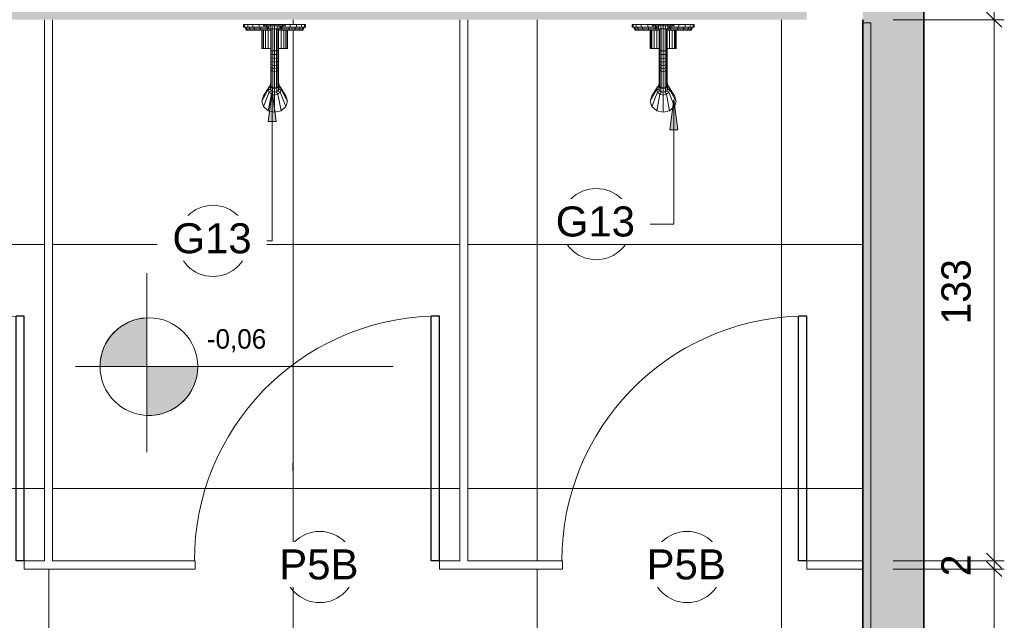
# Model space of a CAD drawing. Header units: metres. Extents: x -7.1 to 31.6, y -21.1 to 8.5.
# Tile 11 of 44: x -2.8 to -0.4, y -19.2 to -17.7. Entities that reach past the tile are written whole.
import ezdxf

# ---------------------------------------------------------------- set-up
doc = ezdxf.new("R2010")
doc.units = ezdxf.units.M
for name, color, linetype, lineweight in [('A-ANNO-DIMS', 211, 'Continuous', 9), ('A-ANNO-DIMS-25', 211, 'Continuous', 9), ('A-ANNO-KEYN', 231, 'Continuous', 9), ('A-DETL', 90, 'Continuous', 18), ('A-DETL-GENF', 92, 'Continuous', 18), ('A-DETL-MBND', 5, 'Continuous', 18), ('A-DETL-THIN', 151, 'Continuous', 18), ('A-DOOR', 31, 'Continuous', 18), ('A-FLOR-PATT', 8, 'Continuous', 18), ('A-WALL', 113, 'Continuous', 18), ('A-WALL-PATT', 111, 'Continuous', 35), ('G-ANNO-TEXT', 231, 'Continuous', 9), ('G-IMPT', 8, 'Continuous', 18), ('P-SANR-FIXT', 6, 'Continuous', 18)]:
    doc.layers.add(name, color=color, linetype=linetype, lineweight=lineweight)
doc.styles.add('Arial_1', font='arial.ttf', dxfattribs={"height": 0.073765})
doc.styles.add('Century Gothic_1', font='GOTHIC.TTF', dxfattribs={"height": 0.047904})
doc.styles.add('Century Gothic_3', font='GOTHIC.TTF', dxfattribs={"height": 0.071856})
doc.dimstyles.new('_Cotas_detalhamento_3_mm', dxfattribs={"dimscale": 0.3048, "dimtxt": 0.075, "dimasz": 0.123031, "dimexe": 0.082021, "dimexo": 0.246063, "dimgap": 0.123031, "dimtad": 1, "dimdec": 0, "dimlfac": 100, "dimzin": 0, "dimdsep": 46, "dimtxsty": 'Century Gothic_3', "dimblk1": 'OBLIQUE', "dimblk2": 'OBLIQUE', "dimsah": 1, "dimcen": 0.09, "dimdle": 0.410105, "dimazin": 0, "dimtfac": 1, "dimtdec": 4, "dimtix": 1, "dimtmove": 0, "dimatfit": 3, "dimfxl": 1, "dimtvp": 1, "dimtolj": 1, "dimtzin": 0, "dimarcsym": 2})

# ---------------------------------------------------------------- blocks, each defined once
blk = doc.blocks.new('Kohler_-_K-T8226_Taboret_Shower_Trim_1533 - t8226_dxf-717986-PAGINAÇÃO DE PISO E LAYOUT VEST_ MASCULINO')
at = {"layer": 'G-IMPT'}
for p, q in [((-0.0065, 0.0846), (-0.0039, 0.0846)), ((-0.0065, 0.0782), (-0.0065, 0.0846)), ((-0.0065, 0.0782), (-0.0039, 0.0782)), ((-0.0039, 0.0846), (0.0037, 0.0846)), ((-0.0039, 0.0782), (-0.0039, 0.0846)), ((-0.0039, 0.0782), (0.0037, 0.0782)), ((-0.0018, 0.0782), (-0.0018, 0.0735)), ((-0.0018, 0.0735), (0.0007, 0.0735)), ((-0.0002, 0.0735), (-0.0002, 0.0703)), ((0.0007, 0.0782), (0.0007, 0.0735)), ((0.0007, 0.0735), (0.0078, 0.0735)), ((0.0022, 0.0735), (0.0022, 0.0703)), ((0.0037, 0.0846), (0.0158, 0.0846)), ((0.0037, 0.0782), (0.0037, 0.0846)), ((0.0037, 0.0782), (0.0158, 0.0782)), ((0.0078, 0.0782), (0.0078, 0.0735)), ((0.0078, 0.0735), (0.0192, 0.0735)), ((0.0092, 0.0735), (0.0092, 0.0703)), ((0.0158, 0.0846), (0.0316, 0.0846)), ((0.0158, 0.0782), (0.0158, 0.0846)), ((0.0158, 0.0782), (0.0316, 0.0782)), ((0.0192, 0.0782), (0.0192, 0.0735)), ((0.0192, 0.0735), (0.034, 0.0735)), ((0.0203, 0.0735), (0.0203, 0.0703)), ((0.0316, 0.0846), (0.0427, 0.0846)), ((0.0316, 0.0782), (0.0316, 0.0846)), ((0.0316, 0.0782), (0.05, 0.0782)), ((0.034, 0.0782), (0.034, 0.0735)), ((0.034, 0.0735), (0.0512, 0.0735)), ((0.0347, 0.0735), (0.0347, 0.0703)), ((0.0427, 0.0846), (0.0447, 0.0846)), ((0.0427, 0.0814), (0.0427, 0.0846)), ((0.0427, 0.0814), (0.0447, 0.0814)), ((0.0447, 0.0846), (0.0506, 0.0846)), ((0.0447, 0.0814), (0.0447, 0.0846)), ((0.0447, 0.0814), (0.0506, 0.0814)), ((0.05, 0.0782), (0.05, 0.0814)), ((0.05, 0.0782), (0.0538, 0.0782)), ((0.0506, 0.0846), (0.0593, 0.0846)), ((0.0506, 0.0814), (0.0506, 0.0846)), ((0.0506, 0.0814), (0.0593, 0.0814)), ((0.0512, 0.0782), (0.0512, 0.0735)), ((0.0512, 0.0735), (0.0538, 0.0735)), ((0.0516, 0.0735), (0.0516, 0.0703)), ((0.0538, 0.0814), (0.0538, 0.0735)), ((0.0538, 0.0735), (0.055, 0.0735)), ((0.055, 0.0814), (0.055, 0.0735)), ((0.055, 0.0735), (0.0584, 0.0735)), ((0.0584, 0.0814), (0.0584, 0.0735)), ((0.0584, 0.0735), (0.0636, 0.0735)), ((0.0593, 0.0846), (0.0697, 0.0846)), ((0.0593, 0.0814), (0.0593, 0.0846)), ((0.0593, 0.0814), (0.0697, 0.0814)), ((0.0601, 0.0735), (0.0601, 0.0201)), ((0.0615, 0.02), (0.0615, 0.0735)), ((0.0636, 0.0814), (0.0636, 0.0735)), ((0.0636, 0.0735), (0.0697, 0.0735)), ((0.0649, 0.0198), (0.0649, 0.0735)), ((0.0697, 0.0846), (0.08, 0.0846)), ((0.0697, 0.0814), (0.0697, 0.0846)), ((0.0697, 0.0814), (0.08, 0.0814)), ((0.0697, 0.0814), (0.0697, 0.0735)), ((0.0697, 0.0735), (0.0757, 0.0735)), ((0.0697, 0.0198), (0.0697, 0.0735)), ((0.0745, 0.0198), (0.0745, 0.0735)), ((0.0757, 0.0814), (0.0757, 0.0735)), ((0.0757, 0.0735), (0.0809, 0.0735)), ((0.0779, 0.02), (0.0779, 0.0735)), ((0.0792, 0.0735), (0.0792, 0.0201)), ((0.08, 0.0846), (0.0888, 0.0846)), ((0.08, 0.0814), (0.08, 0.0846)), ((0.08, 0.0814), (0.0888, 0.0814)), ((0.0809, 0.0814), (0.0809, 0.0735)), ((0.0809, 0.0735), (0.0843, 0.0735)), ((0.0843, 0.0814), (0.0843, 0.0735)), ((0.0855, 0.0735), (0.0843, 0.0735)), ((0.0855, 0.0814), (0.0855, 0.0735)), ((0.0855, 0.0782), (0.0894, 0.0782)), ((0.0855, 0.0735), (0.0882, 0.0735)), ((0.0878, 0.0735), (0.0878, 0.0703)), ((0.0882, 0.0782), (0.0882, 0.0735)), ((0.0882, 0.0735), (0.1054, 0.0735)), ((0.0888, 0.0846), (0.0946, 0.0846)), ((0.0888, 0.0814), (0.0888, 0.0846)), ((0.0888, 0.0814), (0.0946, 0.0814)), ((0.0894, 0.0782), (0.0894, 0.0814)), ((0.0894, 0.0782), (0.1078, 0.0782)), ((0.0967, 0.0846), (0.0946, 0.0846)), ((0.0946, 0.0814), (0.0946, 0.0846)), ((0.0967, 0.0814), (0.0946, 0.0814)), ((0.0967, 0.0846), (0.0967, 0.0814)), ((0.0967, 0.0846), (0.1078, 0.0846)), ((0.1046, 0.0735), (0.1046, 0.0703)), ((0.1054, 0.0782), (0.1054, 0.0735)), ((0.1054, 0.0735), (0.1202, 0.0735)), ((0.1078, 0.0846), (0.1236, 0.0846)), ((0.1078, 0.0782), (0.1078, 0.0846)), ((0.1078, 0.0782), (0.1236, 0.0782)), ((0.1191, 0.0735), (0.1191, 0.0703)), ((0.1202, 0.0782), (0.1202, 0.0735)), ((0.1202, 0.0735), (0.1315, 0.0735)), ((0.1236, 0.0846), (0.1357, 0.0846)), ((0.1236, 0.0782), (0.1236, 0.0846)), ((0.1236, 0.0782), (0.1357, 0.0782)), ((0.1302, 0.0735), (0.1302, 0.0703)), ((0.1315, 0.0782), (0.1315, 0.0735)), ((0.1315, 0.0735), (0.1387, 0.0735)), ((0.1357, 0.0846), (0.1433, 0.0846)), ((0.1357, 0.0782), (0.1357, 0.0846)), ((0.1357, 0.0782), (0.1433, 0.0782)), ((0.1371, 0.0735), (0.1371, 0.0703)), ((0.1387, 0.0782), (0.1387, 0.0735)), ((0.1411, 0.0735), (0.1387, 0.0735)), ((0.1395, 0.0735), (0.1395, 0.0703)), ((0.1411, 0.0782), (0.1411, 0.0735)), ((0.1459, 0.0846), (0.1433, 0.0846)), ((0.1433, 0.0782), (0.1433, 0.0846)), ((0.1459, 0.0782), (0.1433, 0.0782)), ((0.1459, 0.0846), (0.1459, 0.0782)), ((-0.0002, 0.0703), (0.0022, 0.0703)), ((0.0022, 0.0703), (0.0092, 0.0703)), ((0.0092, 0.0703), (0.0203, 0.0703)), ((0.0203, 0.0703), (0.0347, 0.0703)), ((0.0347, 0.0703), (0.0516, 0.0703)), ((0.0379, 0.0703), (0.0379, 0.0258)), ((0.039, 0.0703), (0.039, 0.0258)), ((0.0422, 0.0703), (0.0422, 0.0258)), ((0.0472, 0.0703), (0.0472, 0.0258)), ((0.0516, 0.0703), (0.0601, 0.0703)), ((0.0538, 0.0703), (0.0538, 0.0258)), ((0.0792, 0.0703), (0.0878, 0.0703)), ((0.0855, 0.0703), (0.0855, 0.0258)), ((0.0878, 0.0703), (0.1046, 0.0703)), ((0.0921, 0.0703), (0.0921, 0.0258)), ((0.0972, 0.0703), (0.0972, 0.0258)), ((0.1003, 0.0703), (0.1003, 0.0258)), ((0.1014, 0.0703), (0.1014, 0.0258)), ((0.1046, 0.0703), (0.1191, 0.0703)), ((0.1191, 0.0703), (0.1302, 0.0703)), ((0.1302, 0.0703), (0.1371, 0.0703)), ((0.1395, 0.0703), (0.1371, 0.0703)), ((0.0379, 0.0258), (0.039, 0.0258)), ((0.039, 0.0258), (0.0422, 0.0258)), ((0.0422, 0.0258), (0.0472, 0.0258)), ((0.0472, 0.0258), (0.0538, 0.0258)), ((0.0538, 0.0258), (0.0601, 0.0258)), ((0.0792, 0.0258), (0.0855, 0.0258)), ((0.0855, 0.0258), (0.0921, 0.0258)), ((0.0921, 0.0258), (0.0972, 0.0258)), ((0.0972, 0.0258), (0.1003, 0.0258)), ((0.1014, 0.0258), (0.1003, 0.0258)), ((0.0601, 0.0201), (0.0601, 0.0118)), ((0.0601, 0.0201), (0.0615, 0.02)), ((0.0601, 0.0118), (0.0601, 0.0036)), ((0.0601, 0.0118), (0.0615, 0.0111)), ((0.0601, 0.0036), (0.0601, -0.0042)), ((0.0601, 0.0036), (0.0615, 0.0024)), ((0.0649, 0.0198), (0.0615, 0.02)), ((0.0615, 0.02), (0.0615, 0.0111)), ((0.0649, 0.0107), (0.0615, 0.0111)), ((0.0615, 0.0111), (0.0615, 0.0024)), ((0.0649, 0.0015), (0.0615, 0.0024)), ((0.0615, 0.0024), (0.0615, -0.006)), ((0.0697, 0.0198), (0.0649, 0.0198)), ((0.0649, 0.0198), (0.0649, 0.0107)), ((0.0697, 0.0105), (0.0649, 0.0107)), ((0.0649, 0.0107), (0.0649, 0.0015)), ((0.0697, 0.0012), (0.0649, 0.0015)), ((0.0649, 0.0015), (0.0649, -0.0073)), ((0.0745, 0.0198), (0.0697, 0.0198)), ((0.0697, 0.0198), (0.0697, 0.0105)), ((0.0745, 0.0107), (0.0697, 0.0105)), ((0.0697, 0.0105), (0.0697, 0.0012)), ((0.0745, 0.0015), (0.0697, 0.0012)), ((0.0697, 0.0012), (0.0697, -0.0078)), ((0.0779, 0.02), (0.0745, 0.0198)), ((0.0745, 0.0198), (0.0745, 0.0107)), ((0.0779, 0.0111), (0.0745, 0.0107)), ((0.0745, 0.0107), (0.0745, 0.0015)), ((0.0779, 0.0024), (0.0745, 0.0015)), ((0.0745, 0.0015), (0.0745, -0.0073)), ((0.0792, 0.0201), (0.0779, 0.02)), ((0.0779, 0.02), (0.0779, 0.0111)), ((0.0792, 0.0118), (0.0779, 0.0111)), ((0.0779, 0.0111), (0.0779, 0.0024)), ((0.0792, 0.0036), (0.0779, 0.0024)), ((0.0779, 0.0024), (0.0779, -0.006)), ((0.0792, 0.0201), (0.0792, 0.0118)), ((0.0792, 0.0118), (0.0792, 0.0036)), ((0.0792, 0.0036), (0.0792, -0.0042)), ((0.0601, -0.0042), (0.0601, -0.0116)), ((0.0601, -0.0042), (0.0615, -0.006)), ((0.0601, -0.0116), (0.0601, -0.0185)), ((0.0601, -0.0116), (0.0615, -0.014)), ((0.0601, -0.0185), (0.0601, -0.0248)), ((0.0601, -0.0185), (0.0615, -0.0214)), ((0.0649, -0.0073), (0.0615, -0.006)), ((0.0615, -0.006), (0.0615, -0.014)), ((0.0649, -0.0157), (0.0615, -0.014)), ((0.0615, -0.014), (0.0615, -0.0214)), ((0.0649, -0.0235), (0.0615, -0.0214)), ((0.0615, -0.0214), (0.0615, -0.0281)), ((0.0697, -0.0078), (0.0649, -0.0073)), ((0.0649, -0.0073), (0.0649, -0.0157)), ((0.0697, -0.0163), (0.0649, -0.0157)), ((0.0649, -0.0157), (0.0649, -0.0235)), ((0.0697, -0.0243), (0.0649, -0.0235)), ((0.0649, -0.0235), (0.0649, -0.0304)), ((0.0745, -0.0073), (0.0697, -0.0078)), ((0.0697, -0.0078), (0.0697, -0.0163)), ((0.0745, -0.0157), (0.0697, -0.0163)), ((0.0697, -0.0163), (0.0697, -0.0243)), ((0.0745, -0.0235), (0.0697, -0.0243)), ((0.0779, -0.006), (0.0745, -0.0073)), ((0.0745, -0.0073), (0.0745, -0.0157)), ((0.0779, -0.014), (0.0745, -0.0157)), ((0.0745, -0.0157), (0.0745, -0.0235)), ((0.0779, -0.0214), (0.0745, -0.0235)), ((0.0745, -0.0235), (0.0745, -0.0304)), ((0.0792, -0.0042), (0.0779, -0.006)), ((0.0779, -0.006), (0.0779, -0.014)), ((0.0792, -0.0116), (0.0779, -0.014)), ((0.0779, -0.014), (0.0779, -0.0214)), ((0.0792, -0.0185), (0.0779, -0.0214)), ((0.0779, -0.0214), (0.0779, -0.0281)), ((0.0792, -0.0042), (0.0792, -0.0116)), ((0.0792, -0.0116), (0.0792, -0.0185)), ((0.0792, -0.0185), (0.0792, -0.0248)), ((0.0601, -0.0248), (0.0601, -0.0644)), ((0.0601, -0.0248), (0.0615, -0.0281)), ((0.0649, -0.0304), (0.0615, -0.0281)), ((0.0615, -0.0281), (0.0615, -0.0678)), ((0.0697, -0.0313), (0.0649, -0.0304)), ((0.0649, -0.0304), (0.0649, -0.0702)), ((0.0697, -0.0243), (0.0697, -0.0313)), ((0.0745, -0.0304), (0.0697, -0.0313)), ((0.0697, -0.0313), (0.0697, -0.0712)), ((0.0779, -0.0281), (0.0745, -0.0304)), ((0.0745, -0.0304), (0.0745, -0.0702)), ((0.0792, -0.0248), (0.0779, -0.0281)), ((0.0779, -0.0281), (0.0779, -0.0678)), ((0.0792, -0.0248), (0.0792, -0.0644)), ((0.0559, -0.0687), (0.0422, -0.0906)), ((0.0538, -0.0754), (0.0559, -0.0687)), ((0.0559, -0.0687), (0.0586, -0.0665)), ((0.0586, -0.07), (0.0559, -0.0687)), ((0.0586, -0.0637), (0.0601, -0.059)), ((0.0601, -0.0684), (0.0586, -0.0637)), ((0.0586, -0.0637), (0.0586, -0.0721)), ((0.0601, -0.0768), (0.0586, -0.0721)), ((0.0599, -0.0679), (0.0601, -0.0674)), ((0.0601, -0.059), (0.0601, -0.0674)), ((0.0601, -0.0644), (0.0615, -0.0678)), ((0.0601, -0.0674), (0.061, -0.0666)), ((0.0601, -0.0674), (0.0625, -0.0686)), ((0.0641, -0.0718), (0.0601, -0.0684)), ((0.0601, -0.0684), (0.0601, -0.0768)), ((0.0649, -0.0702), (0.0615, -0.0678)), ((0.0623, -0.0703), (0.0628, -0.0688)), ((0.0628, -0.0688), (0.0628, -0.0707)), ((0.0636, -0.0714), (0.065, -0.0703)), ((0.0697, -0.0731), (0.0641, -0.0718)), ((0.0641, -0.0718), (0.0641, -0.0802)), ((0.0697, -0.0712), (0.0649, -0.0702)), ((0.0745, -0.0702), (0.0697, -0.0712)), ((0.0697, -0.0712), (0.0697, -0.0731)), ((0.0697, -0.0731), (0.0752, -0.0718)), ((0.0744, -0.0703), (0.0757, -0.0714)), ((0.0779, -0.0678), (0.0745, -0.0702)), ((0.0793, -0.0684), (0.0752, -0.0718)), ((0.0752, -0.0718), (0.0752, -0.0802)), ((0.0765, -0.0688), (0.0765, -0.0707)), ((0.0766, -0.0688), (0.077, -0.0703)), ((0.0793, -0.0674), (0.0768, -0.0686)), ((0.0792, -0.0644), (0.0779, -0.0678)), ((0.0784, -0.0666), (0.0793, -0.0674)), ((0.0793, -0.059), (0.0808, -0.0637)), ((0.0793, -0.059), (0.0793, -0.0674)), ((0.0808, -0.0637), (0.0793, -0.0684)), ((0.0793, -0.0674), (0.0795, -0.0679)), ((0.0793, -0.0684), (0.0793, -0.0768)), ((0.0808, -0.0721), (0.0793, -0.0768)), ((0.0808, -0.0637), (0.0808, -0.0721)), ((0.0808, -0.0665), (0.0834, -0.0687)), ((0.0808, -0.07), (0.0834, -0.0687)), ((0.0834, -0.0687), (0.0972, -0.0906)), ((0.0834, -0.0687), (0.0855, -0.0754)), ((0.0538, -0.0754), (0.0379, -0.104)), ((0.0379, -0.104), (0.0422, -0.0906)), ((0.0379, -0.104), (0.0422, -0.0906)), ((0.0559, -0.0822), (0.0422, -0.1175)), ((0.0559, -0.0822), (0.0538, -0.0754)), ((0.0596, -0.0754), (0.0538, -0.0754)), ((0.0617, -0.0871), (0.0538, -0.1274)), ((0.0626, -0.0789), (0.0559, -0.0822)), ((0.0617, -0.0871), (0.0559, -0.0822)), ((0.0641, -0.0802), (0.0601, -0.0768)), ((0.0657, -0.0813), (0.0617, -0.0871)), ((0.0617, -0.0871), (0.0697, -0.0889)), ((0.0641, -0.0802), (0.0697, -0.0815)), ((0.0657, -0.0813), (0.0646, -0.0804)), ((0.0657, -0.0806), (0.0657, -0.0813)), ((0.0657, -0.0813), (0.0697, -0.0822)), ((0.0697, -0.0731), (0.0697, -0.0815)), ((0.0697, -0.0815), (0.0752, -0.0802)), ((0.0697, -0.0822), (0.0736, -0.0813)), ((0.0697, -0.0815), (0.0697, -0.0822)), ((0.0697, -0.0822), (0.0697, -0.0889)), ((0.0697, -0.0889), (0.0776, -0.0871)), ((0.0697, -0.0889), (0.0697, -0.131)), ((0.0747, -0.0804), (0.0736, -0.0813)), ((0.0736, -0.0806), (0.0736, -0.0813)), ((0.0736, -0.0813), (0.0776, -0.0871)), ((0.0793, -0.0768), (0.0752, -0.0802)), ((0.0768, -0.0789), (0.0834, -0.0822)), ((0.0834, -0.0822), (0.0776, -0.0871)), ((0.0776, -0.0871), (0.0855, -0.1274)), ((0.0797, -0.0754), (0.0855, -0.0754)), ((0.0855, -0.0754), (0.0834, -0.0822)), ((0.0834, -0.0822), (0.0972, -0.1175)), ((0.0855, -0.0754), (0.1014, -0.104)), ((0.0972, -0.0906), (0.1014, -0.104)), ((0.0972, -0.0906), (0.1014, -0.104)), ((0.0422, -0.1175), (0.0379, -0.104)), ((0.0422, -0.1175), (0.0379, -0.104)), ((0.0538, -0.1274), (0.0422, -0.1175)), ((0.0538, -0.1274), (0.0422, -0.1175)), ((0.0972, -0.1175), (0.0855, -0.1274)), ((0.0972, -0.1175), (0.0855, -0.1274)), ((0.1014, -0.104), (0.0972, -0.1175)), ((0.1014, -0.104), (0.0972, -0.1175)), ((0.0538, -0.1274), (0.0697, -0.131)), ((0.0697, -0.131), (0.0538, -0.1274)), ((0.0697, -0.131), (0.0855, -0.1274)), ((0.0697, -0.131), (0.0855, -0.1274))]:
    blk.add_line(p, q, dxfattribs=at)
blk = doc.blocks.new('Kohler_-_K-T8226_Taboret_Shower_Trim_1533 - Kohler_-_K-T8226_Taboret_Shower_Trim_1533-204706-PAGINAÇÃO DE PISO E LAYOUT VEST_ MASCULINO')
blk.add_blockref('Kohler_-_K-T8226_Taboret_Shower_Trim_1533 - t8226_dxf-717986-PAGINAÇÃO DE PISO E LAYOUT VEST_ MASCULINO', (0.0052, 0))
blk = doc.blocks.new('M_Descarga simples1 - 60X160 _vest_ m_-2529210-PAGINAÇÃO DE PISO E LAYOUT VEST_ MASCULINO')
at = {"layer": 'A-DOOR', "lineweight": 25}
for p, q in [((0.28, 0.01), (0.28, 0.6114)), ((0.3, 0.6114), (0.28, 0.6114)), ((0.3, 0.01), (0.3, 0.6114)), ((0.3, 0.01), (0.28, 0.01))]:
    blk.add_line(p, q, dxfattribs=at)
at = {"layer": 'A-DOOR'}
blk.add_arc((0.3, 0.01), 0.6017, 91.9048, 180, dxfattribs=at)
blk = doc.blocks.new('M_Identificador de nota-chave - Texto da nota-chave-86548-PAGINAÇÃO DE PISO E LAYOUT VEST_ MASCULINO')
at = {"layer": 'A-ANNO-KEYN'}
blk.add_circle((0.000244, -0.000205), 0.0035, dxfattribs=at)
blk = doc.blocks.new('DIMBLOCK12-PAGINAÇÃO DE PISO E LAYOUT VEST_ MASCULINO')
at = {"layer": 'A-ANNO-DIMS-25', "lineweight": 18}
for p, q in [((-0.4044, -19.0622), (-0.4231, -19.0434)), ((-0.4044, -19.0622), (-0.3856, -19.0809)), ((-0.4044, -20.2615), (-0.4231, -20.2428)), ((-0.4044, -20.2615), (-0.3856, -20.2803))]:
    blk.add_line(p, q, dxfattribs=at)
at = {"layer": 'A-ANNO-DIMS-25'}
for p, q in [((-0.6523, -19.0622), (-0.3794, -19.0622)), ((-0.4044, -19.0622), (-0.6523, -19.0622)), ((-0.4044, -20.2615), (-0.4044, -19.0622)), ((-0.6423, -20.2615), (-0.3794, -20.2615)), ((-0.4044, -20.2615), (-0.6423, -20.2615))]:
    blk.add_line(p, q, dxfattribs=at)
at = {"layer": 'A-ANNO-DIMS-25', "color": 0, "insert": (-0.534, -19.7458), "char_height": 0.07186, "width": 0.201429, "attachment_point": 1, "rotation": 90, "line_spacing_factor": 0.984117, "style": 'Century Gothic_3'}
blk.add_mtext('120', dxfattribs=at)
blk = doc.blocks.new('_Oblique')
at = {"color": 0, "linetype": 'ByBlock', "lineweight": -2}
blk.add_line((-0.5, -0.5), (0.5, 0.5), dxfattribs=at)
blk = doc.blocks.new('DIMBLOCK13-PAGINAÇÃO DE PISO E LAYOUT VEST_ MASCULINO')
at = {"layer": 'A-ANNO-DIMS-25', "lineweight": 18}
for p, q in [((-0.4044, -19.0422), (-0.4231, -19.0234)), ((-0.4044, -19.0622), (-0.4231, -19.0434)), ((-0.4044, -19.0422), (-0.3856, -19.0609)), ((-0.4044, -19.0622), (-0.3856, -19.0809))]:
    blk.add_line(p, q, dxfattribs=at)
at = {"layer": 'A-ANNO-DIMS-25'}
for p, q in [((-0.6523, -19.0422), (-0.3794, -19.0422)), ((-0.4044, -19.0422), (-0.6523, -19.0422)), ((-0.4044, -19.0622), (-0.4044, -19.0422)), ((-0.6523, -19.0622), (-0.3794, -19.0622)), ((-0.4044, -19.0622), (-0.6523, -19.0622))]:
    blk.add_line(p, q, dxfattribs=at)
at = {"layer": 'A-ANNO-DIMS-25', "color": 0, "insert": (-0.534, -19.0801), "char_height": 0.0719, "width": 0.067143, "attachment_point": 1, "rotation": 90, "line_spacing_factor": 0.984117, "style": 'Century Gothic_3'}
blk.add_mtext('2', dxfattribs=at)
blk = doc.blocks.new('DIMBLOCK14-PAGINAÇÃO DE PISO E LAYOUT VEST_ MASCULINO')
at = {"layer": 'A-ANNO-DIMS-25'}
for p, q in [((-0.4044, -19.0422), (-0.4044, -17.5872)), ((-0.6523, -17.7122), (-0.3794, -17.7122)), ((-0.4044, -17.7122), (-0.6523, -17.7122)), ((-0.6523, -19.0422), (-0.3794, -19.0422)), ((-0.4044, -19.0422), (-0.6523, -19.0422))]:
    blk.add_line(p, q, dxfattribs=at)
at = {"layer": 'A-ANNO-DIMS-25', "lineweight": 18}
for p, q in [((-0.4044, -17.7122), (-0.4231, -17.6934)), ((-0.4044, -17.7122), (-0.3856, -17.7309)), ((-0.4044, -19.0422), (-0.4231, -19.0234)), ((-0.4044, -19.0422), (-0.3856, -19.0609))]:
    blk.add_line(p, q, dxfattribs=at)
at = {"layer": 'A-ANNO-DIMS-25', "color": 0, "insert": (-0.534, -18.4611), "char_height": 0.07186, "width": 0.201429, "attachment_point": 1, "rotation": 90, "line_spacing_factor": 0.984117, "style": 'Century Gothic_3'}
blk.add_mtext('133', dxfattribs=at)

msp = doc.modelspace()

# ---------------------------------------------------------------- hatches: boundary and pattern name
at = {"layer": 'A-ANNO-KEYN'}
for points in [[(-2.1782, -17.8875), (-2.188, -17.9625), (-2.1683, -17.9625)], [(-1.1911, -17.9081), (-1.201, -17.9831), (-1.1812, -17.9831)]]:
    msp.add_hatch(color=256, dxfattribs=at).paths.add_polyline_path(points, flags=0)
at = {"layer": 'A-DETL-GENF'}
for points in [[(-2.4862, -18.5648), (-2.4862, -18.4449), (-2.5014, -18.4466), (-2.5162, -18.4501), (-2.5304, -18.4555), (-2.5439, -18.4627), (-2.5564, -18.4715), (-2.5676, -18.4818), (-2.5774, -18.4935), (-2.5857, -18.5063), (-2.5923, -18.5201), (-2.5971, -18.5346), (-2.5999, -18.5495), (-2.6009, -18.5648)], [(-2.4862, -18.6847), (-2.4586, -18.6827), (-2.4322, -18.6745), (-2.4085, -18.6605), (-2.3885, -18.6414), (-2.3735, -18.6182), (-2.3641, -18.5922), (-2.3609, -18.5648), (-2.4862, -18.5648)]]:
    msp.add_hatch(color=7, dxfattribs=at).paths.add_polyline_path(points, flags=0)
at = {"layer": 'A-FLOR-PATT'}
h = msp.add_hatch(dxfattribs=at)
h.set_pattern_fill('FP_3', color=256, style=0, pattern_type=2)
h.set_pattern_definition([(0, (-7.527, -17.065), (0, 0.6), []), (90, (-7.527, -17.065), (-0.6, 4e-17), [])])
h.paths.add_polyline_path([(-4.9073, -20.6646), (-4.3073, -20.6646), (-4.3073, -20.0298), (-4.2873, -20.0298), (-4.2873, -20.6646), (-3.6873, -20.6646), (-3.6873, -20.0298), (-3.6673, -20.0298), (-3.6673, -20.2617), (-0.7273, -20.2615), (-0.7273, -19.0622), (-0.8648, -19.0622), (-0.8648, -19.0422), (-0.7273, -19.0422), (-0.7273, -17.7122), (-1.6973, -17.7122), (-1.6973, -19.0422), (-1.4648, -19.0422), (-1.4648, -19.0622), (-1.7673, -19.0622), (-1.7673, -19.0422), (-1.7173, -19.0422), (-1.7173, -17.7122), (-2.7173, -17.7122), (-2.7173, -19.0422), (-2.3673, -19.0422), (-2.3673, -19.0622), (-2.7873, -19.0622), (-2.7873, -19.0422), (-2.7373, -19.0422), (-2.7373, -17.7122), (-3.7373, -17.7124), (-3.7373, -18.4566), (-3.7337, -18.4601), (-3.6293, -18.4693), (-3.6244, -18.4718), (-3.6222, -18.4743), (-3.6212, -18.4762), (-3.6203, -18.4811), (-3.6205, -18.75), (-3.6221, -18.7548), (-3.6235, -18.7564), (-3.6261, -18.7584), (-3.6293, -18.7599), (-3.7337, -18.7691), (-3.7373, -18.7726), (-3.7373, -19.0422), (-3.3873, -19.0422), (-3.3873, -19.0622), (-3.8073, -19.0622), (-3.8073, -19.0422), (-3.7573, -19.0422), (-3.7573, -17.7122), (-4.7573, -17.7122), (-4.7573, -18.4566), (-4.7537, -18.4601), (-4.6493, -18.4693), (-4.6444, -18.4718), (-4.6422, -18.4743), (-4.6412, -18.4762), (-4.6403, -18.4811), (-4.6405, -18.75), (-4.6421, -18.7548), (-4.6435, -18.7564), (-4.6461, -18.7584), (-4.6493, -18.7599), (-4.7537, -18.7691), (-4.7573, -18.7726), (-4.7573, -19.0422), (-4.4073, -19.0422), (-4.4073, -19.0622), (-4.8373, -19.0622), (-4.8373, -19.0422), (-4.7773, -19.0422), (-4.7773, -17.7122), (-5.7773, -17.7122), (-5.7773, -18.4566), (-5.7737, -18.4601), (-5.6693, -18.4693), (-5.6644, -18.4718), (-5.6622, -18.4743), (-5.6612, -18.4762), (-5.6603, -18.4811), (-5.6605, -18.75), (-5.6621, -18.7548), (-5.6635, -18.7564), (-5.6661, -18.7584), (-5.6693, -18.7599), (-5.7737, -18.7691), (-5.7773, -18.7726), (-5.7773, -19.0422), (-5.4373, -19.0422), (-5.4373, -19.0622), (-5.9273, -19.0622), (-5.9273, -16.7159), (-6.9273, -16.7159), (-6.9273, -20.0646), (-4.9273, -20.0646), (-4.9273, -20.0298), (-4.9073, -20.0298), (-4.9073, -20.6637)], flags=0)
h.paths.add_polyline_path([(-3.8199, -20.6548), (-4.0547, -20.6548), (-4.0653, -20.6237), (-4.0741, -20.5922), (-4.0809, -20.5601), (-4.0858, -20.5277), (-4.0888, -20.4952), (-4.0898, -20.4624), (-4.0886, -20.4398), (-4.0853, -20.4178), (-4.0799, -20.3963), (-4.0723, -20.3758), (-4.0628, -20.3566), (-4.0514, -20.3389), (-4.0384, -20.323), (-4.0239, -20.3091), (-4.0081, -20.2975), (-3.9914, -20.2883), (-3.9738, -20.2816), (-3.9557, -20.2775), (-3.9373, -20.2762), (-3.9189, -20.2775), (-3.9008, -20.2816), (-3.8832, -20.2883), (-3.8664, -20.2975), (-3.8506, -20.3091), (-3.8362, -20.323), (-3.8231, -20.3389), (-3.8118, -20.3566), (-3.8022, -20.3758), (-3.7947, -20.3963), (-3.7892, -20.4178), (-3.7858, -20.4427), (-3.7848, -20.4624), (-3.7858, -20.4952), (-3.7887, -20.5277), (-3.7936, -20.5601), (-3.8005, -20.5922), (-3.8092, -20.6237)], flags=0)
h.paths.add_polyline_path([(-4.6747, -20.6548), (-4.6853, -20.6237), (-4.695, -20.5881), (-4.7014, -20.5571), (-4.7062, -20.5234), (-4.7088, -20.4952), (-4.7098, -20.4624), (-4.7086, -20.4398), (-4.7053, -20.4178), (-4.6999, -20.3963), (-4.6923, -20.3758), (-4.6828, -20.3566), (-4.6714, -20.3389), (-4.6584, -20.323), (-4.6439, -20.3091), (-4.6281, -20.2975), (-4.6114, -20.2883), (-4.5938, -20.2816), (-4.5757, -20.2775), (-4.5573, -20.2762), (-4.5389, -20.2775), (-4.5208, -20.2816), (-4.5032, -20.2883), (-4.4864, -20.2975), (-4.4706, -20.3091), (-4.4562, -20.323), (-4.4431, -20.3389), (-4.4318, -20.3566), (-4.4222, -20.3758), (-4.4147, -20.3963), (-4.4092, -20.4178), (-4.4058, -20.4427), (-4.4048, -20.4624), (-4.4058, -20.4952), (-4.4087, -20.5277), (-4.4136, -20.5601), (-4.4205, -20.5922), (-4.4292, -20.6237), (-4.4399, -20.6548), (-4.6354, -20.6548)], flags=0)
h.paths.add_polyline_path([(-6.4773, -20.5854), (-6.4496, -20.5838), (-6.4231, -20.5792), (-6.397, -20.5716), (-6.3726, -20.5615), (-6.3484, -20.5481), (-6.3265, -20.5325), (-6.3064, -20.5145), (-6.2884, -20.4943), (-6.2728, -20.4722), (-6.2598, -20.4486), (-6.2494, -20.4235), (-6.242, -20.3978), (-6.2375, -20.3711), (-6.2375, -20.3712), (-6.242, -20.3978), (-6.2496, -20.4238), (-6.2599, -20.4488), (-6.2732, -20.4727), (-6.2887, -20.4946), (-6.3067, -20.5147), (-6.3269, -20.5328), (-6.349, -20.5484), (-6.3727, -20.5615), (-6.3978, -20.5719), (-6.4239, -20.5794), (-6.4516, -20.5839), (-6.4773, -20.5854), (-6.4783, -20.5854)], flags=0)
h.paths.add_polyline_path([(-6.5043, -20.5839), (-6.5043, -20.5838), (-6.531, -20.5793), (-6.557, -20.5718), (-6.582, -20.5615), (-6.6057, -20.5484), (-6.6277, -20.5327), (-6.6479, -20.5147), (-6.6659, -20.4945), (-6.6816, -20.4724), (-6.6947, -20.4488), (-6.705, -20.4237), (-6.7125, -20.3978), (-6.7171, -20.3707), (-6.717, -20.3714), (-6.7125, -20.3978), (-6.705, -20.4238), (-6.6946, -20.449), (-6.6814, -20.4727), (-6.6659, -20.4946), (-6.6478, -20.5149), (-6.6277, -20.5328), (-6.6056, -20.5485), (-6.5815, -20.5617), (-6.557, -20.5719), (-6.5305, -20.5795), (-6.5043, -20.5839)], flags=0)
h.paths.add_polyline_path([(-5.3996, -20.1128), (-5.4043, -20.113), (-5.431, -20.1176), (-5.4583, -20.1256), (-5.482, -20.1354), (-5.5074, -20.1498), (-5.5277, -20.1642), (-5.549, -20.1834), (-5.5659, -20.2024), (-5.5823, -20.2257), (-5.5947, -20.2481), (-5.6057, -20.2755), (-5.6125, -20.2991), (-5.6171, -20.3274), (-5.6168, -20.3258), (-5.6122, -20.2991), (-5.6045, -20.2731), (-5.594, -20.2481), (-5.5807, -20.2244), (-5.5648, -20.2024), (-5.5465, -20.1822), (-5.526, -20.1642), (-5.5034, -20.1485), (-5.482, -20.1367), (-5.4545, -20.1256), (-5.431, -20.1188), (-5.4043, -20.1143), (-5.3773, -20.1128)], flags=0)
h.paths.add_polyline_path([(-5.3503, -20.113), (-5.3773, -20.1115), (-5.3996, -20.1128), (-5.3726, -20.113)], flags=0)
h.paths.add_polyline_path([(-5.136, -20.3535), (-5.136, -20.3528), (-5.1375, -20.3256), (-5.1425, -20.2973), (-5.1495, -20.2731), (-5.1599, -20.2481), (-5.173, -20.2244), (-5.1886, -20.2024), (-5.2067, -20.1822), (-5.2268, -20.1642), (-5.2489, -20.1485), (-5.2726, -20.1354), (-5.2976, -20.125), (-5.3236, -20.1176), (-5.3503, -20.113), (-5.3726, -20.113), (-5.3503, -20.1143), (-5.3236, -20.1188), (-5.2976, -20.1263), (-5.2726, -20.1367), (-5.2489, -20.1498), (-5.2268, -20.1654), (-5.2066, -20.1835), (-5.1886, -20.2036), (-5.173, -20.2257), (-5.1599, -20.2494), (-5.1495, -20.2744), (-5.142, -20.3004), (-5.1375, -20.3275), (-5.136, -20.3528)], flags=0)
h.paths.add_polyline_path([(-5.4023, -18.7443), (-5.5171, -18.7443), (-5.5161, -18.729), (-5.5132, -18.7141), (-5.5084, -18.6996), (-5.5018, -18.6859), (-5.4936, -18.673), (-5.4837, -18.6614), (-5.4725, -18.651), (-5.46, -18.6422), (-5.4466, -18.635), (-5.4323, -18.6296), (-5.4176, -18.6261), (-5.4023, -18.6245), (-5.4023, -18.7372)], flags=0)
h.paths.add_polyline_path([(-5.4023, -18.8642), (-5.4023, -18.7443), (-5.2771, -18.7443), (-5.2802, -18.7718), (-5.2896, -18.7977), (-5.3046, -18.8209), (-5.3246, -18.84), (-5.3484, -18.854), (-5.3747, -18.8622)], flags=0)
h.paths.add_polyline_path([(-2.4862, -18.5648), (-2.6009, -18.5648), (-2.5999, -18.5495), (-2.5971, -18.5346), (-2.5923, -18.5201), (-2.5857, -18.5063), (-2.5774, -18.4935), (-2.5676, -18.4818), (-2.5564, -18.4715), (-2.5439, -18.4627), (-2.5304, -18.4555), (-2.5162, -18.4501), (-2.5014, -18.4466), (-2.4862, -18.4449), (-2.4862, -18.5495)], flags=0)
h.paths.add_polyline_path([(-2.4862, -18.6847), (-2.4862, -18.5648), (-2.3609, -18.5648), (-2.3641, -18.5922), (-2.3735, -18.6182), (-2.3885, -18.6414), (-2.4085, -18.6605), (-2.4322, -18.6745), (-2.4586, -18.6827)], flags=0)
h.paths.add_polyline_path([(-3.228, -18.5146), (-3.2534, -18.5146), (-3.2883, -18.5019), (-3.3103, -18.4892), (-3.3357, -18.4638), (-3.3709, -18.413), (-3.3946, -18.3622), (-3.4131, -18.3114), (-3.4267, -18.2604), (-3.4312, -18.2098), (-3.429, -18.1845), (-3.4245, -18.159), (-3.4177, -18.1336), (-3.4033, -18.1082), (-3.373, -18.0828), (-3.3642, -18.006), (-3.3994, -18.006), (-3.4239, -18.0028), (-3.4467, -17.9933), (-3.4663, -17.9783), (-3.4814, -17.9587), (-3.4908, -17.9358), (-3.4941, -17.9113), (-3.4941, -17.7151), (-2.9273, -17.7151), (-2.9273, -17.7181), (-2.9473, -17.7231), (-2.9474, -17.8148), (-2.9251, -17.7947), (-2.9234, -17.7907), (-2.9206, -17.7877), (-2.9172, -17.7858), (-2.9143, -17.785), (-2.854, -17.731), (-2.8507, -17.7294), (-2.8486, -17.7291), (-2.8469, -17.7291), (-2.8419, -17.7314), (-2.8385, -17.7367), (-2.8385, -17.7418), (-2.8414, -17.7463), (-2.9007, -17.8), (-2.9007, -17.8043), (-2.9005, -17.807), (-2.9005, -17.8836), (-2.898, -17.8844), (-2.8884, -17.8898), (-2.8815, -17.8966), (-2.8807, -17.8976), (-2.8777, -17.9024), (-2.8757, -17.9064), (-2.8737, -17.9128), (-2.873, -17.9168), (-2.8727, -17.9215), (-2.8734, -17.9282), (-2.8748, -17.9351), (-2.8787, -17.9439), (-2.8846, -17.9516), (-2.8938, -17.9582), (-2.9031, -17.9618), (-2.913, -17.9631), (-2.9235, -17.9617), (-2.9336, -17.9575), (-2.9418, -17.9511), (-2.948, -17.943), (-2.9519, -17.9339), (-2.9534, -17.9215), (-2.9527, -17.9144), (-2.9514, -17.9095), (-2.9497, -17.9049), (-2.9463, -17.899), (-2.944, -17.896), (-2.9384, -17.8905), (-2.9368, -17.8892), (-2.93, -17.8853), (-2.9255, -17.8835), (-2.9255, -17.822), (-2.9523, -17.8458), (-2.9552, -17.847), (-2.9589, -17.847), (-2.9604, -17.8467), (-2.9635, -17.8449), (-2.9649, -17.8436), (-2.9665, -17.8407), (-2.9671, -17.8393), (-2.9672, -17.8344), (-2.9671, -17.8242), (-2.9672, -17.7712), (-2.9671, -17.7601), (-2.9673, -17.7231), (-2.9873, -17.7181), (-2.9873, -17.9115), (-2.9905, -17.9358), (-3, -17.9587), (-3.015, -17.9783), (-3.0346, -17.9933), (-3.0574, -18.0028), (-3.0819, -18.006), (-3.1172, -18.006), (-3.1084, -18.0828), (-3.0781, -18.1082), (-3.0637, -18.1336), (-3.0569, -18.159), (-3.0524, -18.1845), (-3.0502, -18.2098), (-3.0546, -18.2604), (-3.0683, -18.3114), (-3.0868, -18.3622), (-3.1104, -18.413), (-3.1457, -18.4638), (-3.1711, -18.4892), (-3.1931, -18.5019)], flags=0)
h.paths.add_polyline_path([(-5.2934, -18.5146), (-5.3283, -18.5019), (-5.3503, -18.4892), (-5.3757, -18.4638), (-5.4109, -18.413), (-5.4346, -18.3622), (-5.4531, -18.3114), (-5.4667, -18.2604), (-5.4712, -18.2098), (-5.469, -18.1845), (-5.4645, -18.159), (-5.4577, -18.1336), (-5.4433, -18.1082), (-5.413, -18.0828), (-5.4042, -18.006), (-5.4394, -18.006), (-5.4639, -18.0028), (-5.4867, -17.9933), (-5.5063, -17.9783), (-5.5214, -17.9587), (-5.5308, -17.9358), (-5.5341, -17.9113), (-5.5341, -17.7151), (-4.9673, -17.7151), (-4.9673, -17.7181), (-4.9873, -17.7231), (-4.9874, -17.8148), (-4.9651, -17.7947), (-4.9634, -17.7907), (-4.9606, -17.7877), (-4.9572, -17.7858), (-4.9543, -17.785), (-4.894, -17.731), (-4.8907, -17.7294), (-4.8886, -17.7291), (-4.8869, -17.7291), (-4.8819, -17.7314), (-4.8785, -17.7367), (-4.8785, -17.7418), (-4.8814, -17.7463), (-4.9407, -17.8), (-4.9407, -17.8041), (-4.9405, -17.8105), (-4.9405, -17.8836), (-4.938, -17.8844), (-4.9284, -17.8898), (-4.9215, -17.8966), (-4.9207, -17.8976), (-4.9181, -17.9017), (-4.9153, -17.9075), (-4.9137, -17.9128), (-4.913, -17.9168), (-4.9127, -17.9215), (-4.9134, -17.9282), (-4.9148, -17.9351), (-4.9187, -17.9439), (-4.9246, -17.9516), (-4.933, -17.9578), (-4.9426, -17.9618), (-4.953, -17.9631), (-4.9635, -17.9617), (-4.9736, -17.9575), (-4.9818, -17.9511), (-4.988, -17.943), (-4.9919, -17.9339), (-4.9934, -17.9215), (-4.9927, -17.9144), (-4.9914, -17.9095), (-4.9897, -17.9049), (-4.9863, -17.899), (-4.984, -17.896), (-4.9784, -17.8905), (-4.9774, -17.8896), (-4.97, -17.8853), (-4.9655, -17.8835), (-4.9655, -17.822), (-4.9923, -17.8458), (-4.9952, -17.847), (-4.9989, -17.847), (-5.0004, -17.8467), (-5.0035, -17.8449), (-5.0049, -17.8436), (-5.0065, -17.8407), (-5.0071, -17.8393), (-5.0072, -17.8344), (-5.0071, -17.8242), (-5.0072, -17.7712), (-5.0071, -17.7601), (-5.0073, -17.7231), (-5.0273, -17.7181), (-5.0273, -17.9113), (-5.0305, -17.9358), (-5.04, -17.9587), (-5.055, -17.9783), (-5.0746, -17.9933), (-5.0974, -18.0028), (-5.1219, -18.006), (-5.1572, -18.006), (-5.1484, -18.0828), (-5.1181, -18.1082), (-5.1037, -18.1336), (-5.0969, -18.159), (-5.0924, -18.1845), (-5.0902, -18.2098), (-5.0946, -18.2604), (-5.1083, -18.3114), (-5.1268, -18.3622), (-5.1504, -18.413), (-5.1857, -18.4638), (-5.2111, -18.4892), (-5.2331, -18.5019), (-5.268, -18.5146)], flags=0)
h.paths.add_polyline_path([(-4.2734, -18.5146), (-4.3083, -18.5019), (-4.3303, -18.4892), (-4.3557, -18.4638), (-4.3909, -18.413), (-4.4146, -18.3622), (-4.4331, -18.3114), (-4.4467, -18.2604), (-4.4512, -18.2098), (-4.449, -18.1845), (-4.4445, -18.159), (-4.4377, -18.1336), (-4.4233, -18.1082), (-4.393, -18.0828), (-4.3842, -18.006), (-4.4194, -18.006), (-4.4439, -18.0028), (-4.4667, -17.9933), (-4.4863, -17.9783), (-4.5014, -17.9587), (-4.5108, -17.9358), (-4.5141, -17.9113), (-4.5141, -17.7151), (-3.9473, -17.7151), (-3.9473, -17.7181), (-3.9673, -17.7231), (-3.9674, -17.8148), (-3.9451, -17.7947), (-3.9434, -17.7907), (-3.9406, -17.7877), (-3.9372, -17.7858), (-3.9343, -17.785), (-3.874, -17.731), (-3.8707, -17.7294), (-3.8689, -17.729), (-3.8669, -17.7291), (-3.8619, -17.7314), (-3.8585, -17.7367), (-3.8585, -17.7418), (-3.8614, -17.7463), (-3.9207, -17.8), (-3.9207, -17.8043), (-3.9205, -17.807), (-3.9205, -17.8836), (-3.918, -17.8844), (-3.9084, -17.8898), (-3.9015, -17.8966), (-3.9007, -17.8976), (-3.8977, -17.9024), (-3.8957, -17.9064), (-3.8937, -17.9128), (-3.893, -17.9168), (-3.8927, -17.9215), (-3.8934, -17.9282), (-3.8948, -17.9351), (-3.8987, -17.9439), (-3.9046, -17.9516), (-3.9138, -17.9582), (-3.9232, -17.9618), (-3.933, -17.9631), (-3.9435, -17.9617), (-3.9536, -17.9575), (-3.9618, -17.9511), (-3.968, -17.943), (-3.9719, -17.9339), (-3.9734, -17.9215), (-3.9727, -17.9144), (-3.9714, -17.9095), (-3.9697, -17.9049), (-3.9663, -17.899), (-3.964, -17.896), (-3.9584, -17.8905), (-3.9574, -17.8896), (-3.9486, -17.8847), (-3.9455, -17.8835), (-3.9455, -17.822), (-3.9723, -17.8458), (-3.9752, -17.847), (-3.9789, -17.847), (-3.9804, -17.8467), (-3.9835, -17.8449), (-3.9849, -17.8436), (-3.9865, -17.8407), (-3.9871, -17.8393), (-3.9872, -17.8344), (-3.9871, -17.8242), (-3.9872, -17.7712), (-3.9871, -17.7601), (-3.9873, -17.7231), (-4.0073, -17.7181), (-4.0073, -17.9113), (-4.0105, -17.9358), (-4.02, -17.9587), (-4.035, -17.9783), (-4.0546, -17.9933), (-4.0774, -18.0028), (-4.1019, -18.006), (-4.1372, -18.006), (-4.1284, -18.0828), (-4.0981, -18.1082), (-4.0837, -18.1336), (-4.0769, -18.159), (-4.0724, -18.1845), (-4.0702, -18.2098), (-4.0746, -18.2604), (-4.0883, -18.3114), (-4.1068, -18.3622), (-4.1304, -18.413), (-4.1657, -18.4638), (-4.1911, -18.4892), (-4.2131, -18.5019), (-4.248, -18.5146)], flags=0)
h.paths.add_polyline_path([(-2.1721, -17.9393), (-2.188, -17.9357), (-2.1996, -17.9259), (-2.2038, -17.9124), (-2.1996, -17.899), (-2.1858, -17.8771), (-2.1832, -17.8748), (-2.1832, -17.872), (-2.1816, -17.8661), (-2.1816, -17.7825), (-2.2038, -17.7825), (-2.2038, -17.7381), (-2.2419, -17.7381), (-2.2419, -17.7349), (-2.2435, -17.7349), (-2.2435, -17.7301), (-2.2483, -17.7301), (-2.2483, -17.7238), (-2.0959, -17.7238), (-2.0959, -17.7301), (-2.1006, -17.7301), (-2.1006, -17.7349), (-2.1022, -17.7349), (-2.1022, -17.7381), (-2.1403, -17.7381), (-2.1403, -17.7825), (-2.1626, -17.7826), (-2.1625, -17.8673), (-2.161, -17.8729), (-2.161, -17.8748), (-2.1583, -17.8771), (-2.1446, -17.899), (-2.1403, -17.9124), (-2.1446, -17.9259), (-2.1562, -17.9357), (-2.1689, -17.9386)], flags=0)
h.paths.add_polyline_path([(-1.2174, -17.9393), (-1.2333, -17.9357), (-1.2449, -17.9259), (-1.2492, -17.9124), (-1.2449, -17.899), (-1.2308, -17.8767), (-1.2285, -17.8748), (-1.2285, -17.872), (-1.2269, -17.8665), (-1.2269, -17.7825), (-1.2492, -17.7825), (-1.2492, -17.7381), (-1.2873, -17.7381), (-1.2873, -17.7349), (-1.2889, -17.7349), (-1.2889, -17.7301), (-1.2936, -17.7301), (-1.2936, -17.7238), (-1.1412, -17.7238), (-1.1412, -17.7301), (-1.146, -17.7301), (-1.146, -17.7349), (-1.1476, -17.7349), (-1.1476, -17.7381), (-1.1857, -17.7381), (-1.1857, -17.7825), (-1.2079, -17.7826), (-1.2078, -17.8673), (-1.2063, -17.8729), (-1.2063, -17.8748), (-1.2037, -17.8771), (-1.1899, -17.899), (-1.1858, -17.9128), (-1.1899, -17.9259), (-1.2015, -17.9357), (-1.2142, -17.9386)], flags=0)
at = {"layer": 'A-WALL-PATT'}
for points in [[(-0.7073, -17.7196), (-0.5773, -17.7196), (-0.5773, -17.5622), (-0.7273, -17.5622), (-0.7273, -17.7196)], [(-2.1933, -17.7122), (-0.8647, -17.7122), (-0.8647, -17.6922), (-5.7773, -17.6922), (-5.7773, -17.7122), (-2.2187, -17.7122)], [(-0.7273, -19.8146), (-0.7073, -19.8146), (-0.7073, -17.7196), (-0.7273, -17.7196), (-0.7273, -18.043)], [(-0.7073, -19.8146), (-0.5773, -19.8146), (-0.5773, -17.7196), (-0.7073, -17.7196), (-0.7073, -18.043)]]:
    msp.add_hatch(color=250, dxfattribs=at).paths.add_polyline_path(points, flags=0)

# ---------------------------------------------------------------- linework, layer by layer
at = {"layer": 'A-ANNO-KEYN'}
for p, q in [((-2.1782, -17.8875), (-2.188, -17.9625)), ((-2.1683, -17.9625), (-2.1782, -17.8875)), ((-2.1782, -17.8875), (-2.1782, -18.2558)), ((-1.1911, -17.9081), (-1.201, -17.9831)), ((-1.1812, -17.9831), (-1.1911, -17.9081)), ((-1.1911, -17.9081), (-1.1911, -18.2145)), ((-2.188, -17.9625), (-2.1683, -17.9625)), ((-1.201, -17.9831), (-1.1812, -17.9831)), ((-1.1911, -18.2145), (-1.2873, -18.2145)), ((-2.1782, -18.2558), (-2.229, -18.2558))]:
    msp.add_line(p, q, dxfattribs=at)
at = {"layer": 'A-DETL'}
msp.add_line((-2.1269, -18.8009), (-2.1269, -18.8209), dxfattribs=at)
at = {"layer": 'A-DETL-MBND'}
for p, q in [((-2.4862, -18.3351), (-2.4862, -18.7751)), ((-2.6611, -18.5648), (-1.8811, -18.5648))]:
    msp.add_line(p, q, dxfattribs=at)
msp.add_circle((-2.4809, -18.5648), 0.12, dxfattribs=at)
at = {"layer": 'A-DETL-THIN'}
for p, q in [((-2.4862, -18.5648), (-2.4862, -18.4449)), ((-2.6009, -18.5648), (-2.4862, -18.5648)), ((-2.3609, -18.5648), (-2.4862, -18.5648)), ((-2.4862, -18.5648), (-2.4862, -18.6847))]:
    msp.add_line(p, q, dxfattribs=at)
for start, end in [(92.4939, 180), (267.5061, 360)]:
    msp.add_arc((-2.4809, -18.5648), 0.12, start, end, dxfattribs=at)
at = {"layer": 'A-WALL', "lineweight": 35}
for p, q in [((-0.5773, -17.5622), (-0.5773, -19.8146)), ((-0.7273, -17.7122), (-0.7273, -20.6646))]:
    msp.add_line(p, q, dxfattribs=at)
at = {"layer": 'A-WALL', "color": 7}
for p, q in [((-2.7373, -17.7122), (-2.7373, -19.0422)), ((-2.7173, -19.0422), (-2.7173, -17.7122)), ((-1.7173, -17.7122), (-1.7173, -19.0422)), ((-1.6973, -19.0422), (-1.6973, -17.7122)), ((-2.7873, -19.0422), (-2.7373, -19.0422)), ((-2.7873, -19.0622), (-2.7873, -19.0422)), ((-2.7173, -19.0422), (-2.3673, -19.0422)), ((-2.3673, -19.0622), (-2.3673, -19.0422)), ((-1.7673, -19.0422), (-1.7173, -19.0422)), ((-1.7673, -19.0622), (-1.7673, -19.0422)), ((-1.6973, -19.0422), (-1.4648, -19.0422)), ((-1.4648, -19.0622), (-1.4648, -19.0422)), ((-0.8648, -19.0422), (-0.7273, -19.0422)), ((-0.8648, -19.0422), (-0.8648, -19.0622)), ((-2.7873, -19.0622), (-2.3673, -19.0622)), ((-1.7673, -19.0622), (-1.4648, -19.0622)), ((-0.7273, -19.0622), (-0.8648, -19.0622))]:
    msp.add_line(p, q, dxfattribs=at)
at = {"layer": 'A-WALL'}
for q in [(-0.7273, -17.7196), (-0.7073, -20.4146)]:
    msp.add_line((-0.7073, -17.7196), q, dxfattribs=at)

# ---------------------------------------------------------------- block references
at = {"layer": 'A-ANNO-KEYN', "xscale": 24.99999999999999, "yscale": 24.99999999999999, "zscale": 24.99999999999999}
for p in [(-1.388, -18.2094), (-2.3296, -18.2507), (-2.0673, -19.0522), (-1.1648, -19.0522)]:
    msp.add_blockref('M_Identificador de nota-chave - Texto da nota-chave-86548-PAGINAÇÃO DE PISO E LAYOUT VEST_ MASCULINO', p, dxfattribs=at)
at = {"layer": 'A-DOOR', "color": 7}
for p in [(-3.0873, -19.0522), (-2.0673, -19.0522), (-1.1648, -19.0522)]:
    msp.add_blockref('M_Descarga simples1 - 60X160 _vest_ m_-2529210-PAGINAÇÃO DE PISO E LAYOUT VEST_ MASCULINO', p, dxfattribs=at)
at = {"layer": 'P-SANR-FIXT', "color": 7}
for p in [(-2.2469, -17.8084), (-1.2923, -17.8084)]:
    msp.add_blockref('Kohler_-_K-T8226_Taboret_Shower_Trim_1533 - Kohler_-_K-T8226_Taboret_Shower_Trim_1533-204706-PAGINAÇÃO DE PISO E LAYOUT VEST_ MASCULINO', p, dxfattribs=at)

# ---------------------------------------------------------------- texts
at = {"layer": 'G-ANNO-TEXT', "color": 7, "insert": (-2.3386, -18.4728), "char_height": 0.0479, "width": 0.1776, "attachment_point": 1, "line_spacing_factor": 0.984117, "style": 'Century Gothic_1'}
msp.add_mtext('-0,06', dxfattribs=at)

# ---------------------------------------------------------------- dimensions: what is measured, and where the dimension line sits
at = {"layer": 'A-ANNO-DIMS'}
for base, p1, p2, override, picture, middle in [((-0.4044, -17.7122), (-0.7273, -19.0422), (-0.7273, -17.7122), {"dimpost": '<>', "dimfxl": 1.33}, 'DIMBLOCK14-PAGINAÇÃO DE PISO E LAYOUT VEST_ MASCULINO', (-0.4796, -18.3772)), ((-0.4044, -19.0422), (-0.7273, -19.0622), (-0.7273, -19.0422), {"dimpost": '<>', "dimfxl": 0.02}, 'DIMBLOCK13-PAGINAÇÃO DE PISO E LAYOUT VEST_ MASCULINO', (-0.4787, -19.0522)), ((-0.4044, -19.0622), (-0.7173, -20.2615), (-0.7273, -19.0622), {"dimpost": '<>', "dimfxl": 1.199397}, 'DIMBLOCK12-PAGINAÇÃO DE PISO E LAYOUT VEST_ MASCULINO', (-0.4796, -19.6618))]:
    dim = msp.add_linear_dim(base=base, p1=p1, p2=p2, angle=90, dimstyle='_Cotas_detalhamento_3_mm', override=override, dxfattribs=at)
    dim.commit()
    dim.dimension.update_dxf_attribs({"geometry": picture, "text_midpoint": middle})

# ---------------------------------------------------------------- next in the draw order: texts
at = {"layer": 'A-ANNO-KEYN', "char_height": 0.07376, "width": 0.2322, "attachment_point": 2, "line_spacing_factor": 0.938532, "style": 'Arial_1', "bg_fill": 3, "box_fill_scale": 1.25, "bg_fill_color": 0, "bg_fill_transparency": 0}
for s, insert in [('G13', (-1.3841, -18.1712)), ('G13', (-2.3257, -18.2125)), ('P5B', (-2.0634, -19.014)), ('P5B', (-1.1609, -19.014))]:
    msp.add_mtext(s, dxfattribs=dict(at, insert=insert))

doc.saveas('drawing.dxf')
